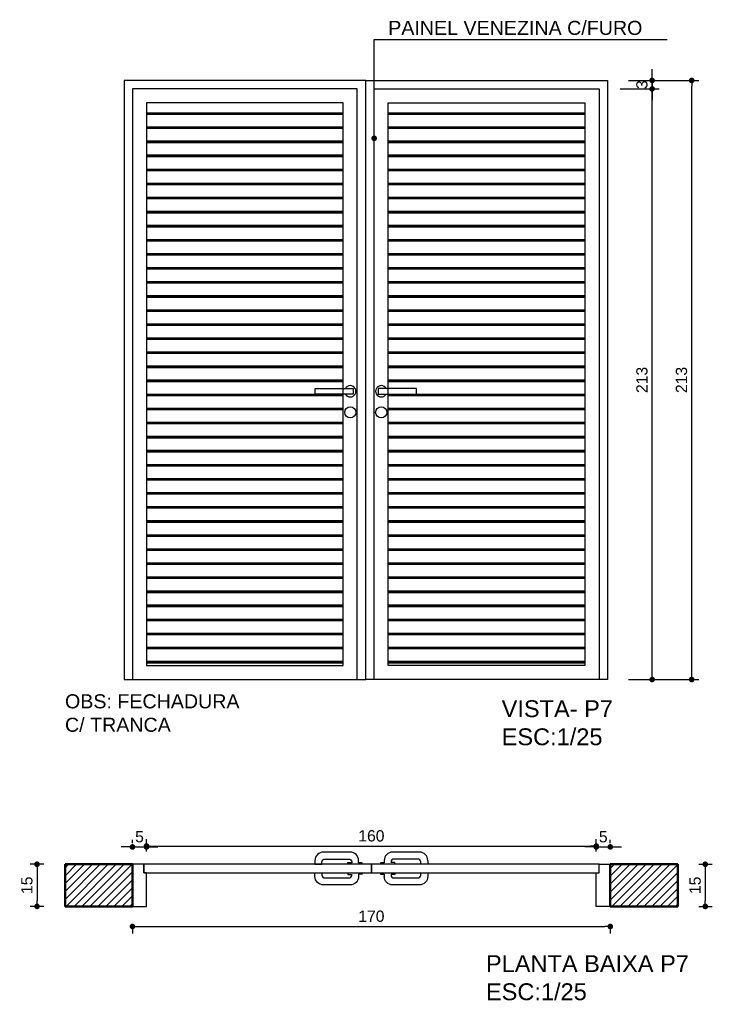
# Model space of a CAD drawing. Header units: metres. Extents: x -44 to 208, y -13 to 238.
# Tile 7 of 154: x 5.8 to 8.27, y 41.73 to 45.23. Entities that reach past the tile are written whole.
import ezdxf

# ---------------------------------------------------------------- set-up
doc = ezdxf.new("R2010")
doc.units = ezdxf.units.M
doc.header["$MEASUREMENT"] = 0
doc.layers.add('ALV-ALT', color=7, linetype='Continuous', lineweight=90)
doc.layers.add('ARQ-CTA-001', color=7, linetype='Continuous', lineweight=5)
for name, color, linetype in [('ESQ-POR', 3, 'Continuous'), ('HTC-PIS', 8, 'Continuous'), ('TXT-ESP', 40, 'Continuous'), ('VIS-V04', 30, 'Continuous'), ('VIS-V06', 9, 'Continuous')]:
    doc.layers.add(name, color=color, linetype=linetype)
doc.styles.add('ARIAL', font='arial.ttf')
doc.styles.get("Standard").update_dxf_attribs({"font": 'arial.ttf'})
doc.styles.add('Texto Cota', font='arial.ttf')
doc.dimstyles.new('1-25', dxfattribs={"dimscale": 0.025, "dimtxt": 1.6, "dimasz": 0.8, "dimexe": 1, "dimexo": 3, "dimtad": 1, "dimdec": 0, "dimlfac": 100, "dimrnd": 0.1, "dimzin": 12, "dimdsep": 46, "dimtxsty": 'Standard', "dimblk1": 'DOT', "dimblk2": 'DOT', "dimsah": 1, "dimcen": 2, "dimclrd": 161, "dimclre": 161, "dimclrt": 40, "dimadec": 0, "dimazin": 0, "dimtfac": 1, "dimtdec": 0, "dimtix": 1, "dimtmove": 2, "dimatfit": 3, "dimldrblk": 'DOT', "dimfxl": 1, "dimtolj": 1, "dimtzin": 12, "dimarcsym": 0})
doc.dimstyles.new('ARQ-1-25', dxfattribs={"dimtxt": 0.06, "dimasz": 0.02, "dimexe": 0.04, "dimexo": 0.04, "dimgap": 0.02, "dimtad": 1, "dimdec": 0, "dimlfac": 100, "dimzin": 4, "dimdsep": 46, "dimtxsty": 'Texto Cota', "dimblk1": 'DOT', "dimblk2": 'DOT', "dimsah": 1, "dimcen": 0.05, "dimclrd": 161, "dimclre": 161, "dimclrt": 40, "dimaunit": 1, "dimazin": 3, "dimtfac": 1.8, "dimtdec": 0, "dimtmove": 1, "dimatfit": 1, "dimldrblk": 'DOT', "dimfxl": 1, "dimtolj": 1, "dimtzin": 4, "dimarcsym": 0})
pattern_1 = [(180, (-229.351877, -92.855047), (0, -0.05), []), (180, (-229.35444, -92.852484), (0, -0.05), []), (180, (-229.357003, -92.84992), (0, -0.05), [])]

# ---------------------------------------------------------------- blocks, each defined once
blk = doc.blocks.new('_DOT')
at = {"color": 0, "linetype": 'ByBlock'}
blk.add_line((-0.5, 0), (-1, 0), dxfattribs=at)
at = {"color": 0, "linetype": 'ByBlock', "const_width": 0.5}
blk.add_lwpolyline([(-0.25, 0, 1), (0.25, 0, 1)], format="xyb", close=True, dxfattribs=at)
blk = doc.blocks.new('*D3659')
at = {"layer": 'Defpoints', "color": 0, "transparency": 16777216}
for p in [(7.8634, 44.9851), (7.8934, 45.0151), (8.0522, 45.0151)]:
    blk.add_point(p, dxfattribs=at)
at = {"layer": 'HTC-PIS', "color": 161, "lineweight": -2, "transparency": 16777216}
for p, q in [((8.0522, 45.0351), (8.0522, 45.0551)), ((7.9384, 44.9851), (8.0772, 44.9851)), ((7.9684, 45.0151), (8.0772, 45.0151)), ((8.0522, 44.9851), (8.0522, 45.0151)), ((8.0522, 44.9651), (8.0522, 44.9451))]:
    blk.add_line(p, q, dxfattribs=at)
at = {"layer": 'HTC-PIS', "color": 161, "lineweight": -2, "transparency": 16777216, "xscale": 0.02, "yscale": 0.02, "zscale": 0.02}
for p, rotation in [((8.0522, 45.0151), 270), ((8.0522, 44.9851), 90)]:
    blk.add_blockref('_DOT', p, dxfattribs=dict(at, rotation=rotation))
at = {"layer": 'HTC-PIS', "color": 40, "transparency": 16777216, "insert": (8.0161, 45.0001), "char_height": 0.04, "attachment_point": 5, "rotation": 90}
blk.add_mtext('\\A1;3', dxfattribs=at)
blk = doc.blocks.new('*D3660')
at = {"layer": 'Defpoints', "color": 0, "transparency": 16777216}
for p in [(7.8934, 45.0151), (8.1929, 45.0151), (7.8934, 42.8851)]:
    blk.add_point(p, dxfattribs=at)
at = {"layer": 'HTC-PIS', "color": 161, "lineweight": -2, "transparency": 16777216}
for p, q in [((7.9684, 45.0151), (8.2179, 45.0151)), ((8.1929, 42.9051), (8.1929, 44.9951)), ((7.9684, 42.8851), (8.2179, 42.8851))]:
    blk.add_line(p, q, dxfattribs=at)
at = {"layer": 'HTC-PIS', "color": 161, "lineweight": -2, "transparency": 16777216, "xscale": 0.02, "yscale": 0.02, "zscale": 0.02}
for p, rotation in [((8.1929, 45.0151), 90), ((8.1929, 42.8851), 270)]:
    blk.add_blockref('_DOT', p, dxfattribs=dict(at, rotation=rotation))
at = {"layer": 'HTC-PIS', "color": 40, "transparency": 16777216, "insert": (8.1568, 43.9501), "char_height": 0.04, "attachment_point": 5, "rotation": 90}
blk.add_mtext('\\A1;213', dxfattribs=at)
blk = doc.blocks.new('*D3661')
at = {"layer": 'Defpoints', "color": 0, "transparency": 16777216}
for p in [(6.2534, 42.29), (6.2034, 42.2283), (6.2534, 42.1983)]:
    blk.add_point(p, dxfattribs=at)
at = {"layer": 'HTC-PIS', "color": 161, "lineweight": -2, "transparency": 16777216}
for p, q in [((6.1834, 42.29), (6.1634, 42.29)), ((6.2034, 42.3033), (6.2034, 42.315)), ((6.2034, 42.29), (6.2534, 42.29)), ((6.2534, 42.2733), (6.2534, 42.315)), ((6.2734, 42.29), (6.2934, 42.29))]:
    blk.add_line(p, q, dxfattribs=at)
at = {"layer": 'HTC-PIS', "color": 161, "lineweight": -2, "transparency": 16777216, "xscale": 0.02, "yscale": 0.02, "zscale": 0.02}
blk.add_blockref('_DOT', (6.2034, 42.29), dxfattribs=at)
at = {"layer": 'HTC-PIS', "color": 161, "lineweight": -2, "transparency": 16777216, "xscale": 0.02, "yscale": 0.02, "zscale": 0.02, "rotation": 180}
blk.add_blockref('_DOT', (6.2534, 42.29), dxfattribs=at)
at = {"layer": 'HTC-PIS', "color": 40, "transparency": 16777216, "insert": (6.2284, 42.326), "char_height": 0.04, "attachment_point": 5}
blk.add_mtext('\\A1;5', dxfattribs=at)
blk = doc.blocks.new('*D3662')
at = {"layer": 'Defpoints', "color": 0, "transparency": 16777216}
for p in [(7.9034, 42.29), (7.9034, 42.2283), (7.8534, 42.1983)]:
    blk.add_point(p, dxfattribs=at)
at = {"layer": 'HTC-PIS', "color": 161, "lineweight": -2, "transparency": 16777216}
for p, q in [((7.8334, 42.29), (7.8134, 42.29)), ((7.8534, 42.2733), (7.8534, 42.315)), ((7.8534, 42.29), (7.9034, 42.29)), ((7.9034, 42.3033), (7.9034, 42.315)), ((7.9234, 42.29), (7.9434, 42.29))]:
    blk.add_line(p, q, dxfattribs=at)
at = {"layer": 'HTC-PIS', "color": 161, "lineweight": -2, "transparency": 16777216, "xscale": 0.02, "yscale": 0.02, "zscale": 0.02}
blk.add_blockref('_DOT', (7.8534, 42.29), dxfattribs=at)
at = {"layer": 'HTC-PIS', "color": 161, "lineweight": -2, "transparency": 16777216, "xscale": 0.02, "yscale": 0.02, "zscale": 0.02, "rotation": 180}
blk.add_blockref('_DOT', (7.9034, 42.29), dxfattribs=at)
at = {"layer": 'HTC-PIS', "color": 40, "transparency": 16777216, "insert": (7.8784, 42.326), "char_height": 0.04, "attachment_point": 5}
blk.add_mtext('\\A1;5', dxfattribs=at)
blk = doc.blocks.new('*D3707')
at = {"color": 161, "lineweight": -2, "transparency": 16777216}
for p, q in [((5.8884, 42.2285), (5.8389, 42.2285)), ((5.8639, 42.2085), (5.8639, 42.0985)), ((5.8884, 42.0785), (5.8389, 42.0785))]:
    blk.add_line(p, q, dxfattribs=at)
at = {"layer": 'Defpoints', "color": 0, "transparency": 16777216}
for p in [(5.9634, 42.2285), (5.8639, 42.0785), (5.9634, 42.0785)]:
    blk.add_point(p, dxfattribs=at)
at = {"color": 161, "lineweight": -2, "transparency": 16777216, "xscale": 0.02, "yscale": 0.02, "zscale": 0.02}
for p, rotation in [((5.8639, 42.2285), 90), ((5.8639, 42.0785), 270)]:
    blk.add_blockref('_DOT', p, dxfattribs=dict(at, rotation=rotation))
at = {"color": 40, "transparency": 16777216, "insert": (5.8278, 42.1535), "char_height": 0.04, "attachment_point": 5, "rotation": 90}
blk.add_mtext('\\A1;15', dxfattribs=at)
blk = doc.blocks.new('*D3710')
at = {"color": 161, "lineweight": -2, "transparency": 16777216}
for p, q in [((8.2185, 42.2283), (8.2664, 42.2283)), ((8.2414, 42.2083), (8.2414, 42.0983)), ((8.2185, 42.0783), (8.2664, 42.0783))]:
    blk.add_line(p, q, dxfattribs=at)
at = {"layer": 'Defpoints', "color": 0, "transparency": 16777216}
for p in [(8.1435, 42.2283), (8.1435, 42.0783), (8.2414, 42.0783)]:
    blk.add_point(p, dxfattribs=at)
at = {"color": 161, "lineweight": -2, "transparency": 16777216, "xscale": 0.02, "yscale": 0.02, "zscale": 0.02}
for p, rotation in [((8.2414, 42.2283), 90), ((8.2414, 42.0783), 270)]:
    blk.add_blockref('_DOT', p, dxfattribs=dict(at, rotation=rotation))
at = {"color": 40, "transparency": 16777216, "insert": (8.2053, 42.1533), "char_height": 0.04, "attachment_point": 5, "rotation": 90}
blk.add_mtext('\\A1;15', dxfattribs=at)
blk = doc.blocks.new('*D3713')
at = {"color": 161, "lineweight": -2, "transparency": 16777216}
for p, q in [((6.2534, 42.2733), (6.2534, 42.3181)), ((6.2734, 42.2931), (7.8334, 42.2931)), ((7.8534, 42.2733), (7.8534, 42.3181))]:
    blk.add_line(p, q, dxfattribs=at)
at = {"layer": 'Defpoints', "color": 0, "transparency": 16777216}
for p in [(7.8534, 42.2931), (6.2534, 42.1983), (7.8534, 42.1983)]:
    blk.add_point(p, dxfattribs=at)
at = {"color": 161, "lineweight": -2, "transparency": 16777216, "xscale": 0.02, "yscale": 0.02, "zscale": 0.02, "rotation": 180}
blk.add_blockref('_DOT', (6.2534, 42.2931), dxfattribs=at)
at = {"color": 161, "lineweight": -2, "transparency": 16777216, "xscale": 0.02, "yscale": 0.02, "zscale": 0.02}
blk.add_blockref('_DOT', (7.8534, 42.2931), dxfattribs=at)
at = {"color": 40, "transparency": 16777216, "insert": (7.0534, 42.3291), "char_height": 0.04, "attachment_point": 5}
blk.add_mtext('\\A1;160', dxfattribs=at)
blk = doc.blocks.new('*D3715')
at = {"color": 161, "lineweight": -2, "transparency": 16777216}
for p, q in [((7.9684, 45.0151), (8.0772, 45.0151)), ((8.0522, 42.9051), (8.0522, 44.9951)), ((7.9684, 42.8851), (8.0772, 42.8851))]:
    blk.add_line(p, q, dxfattribs=at)
at = {"layer": 'Defpoints', "color": 0, "transparency": 16777216}
for p in [(7.8934, 45.0151), (8.0522, 45.0151), (7.8934, 42.8851)]:
    blk.add_point(p, dxfattribs=at)
at = {"color": 161, "lineweight": -2, "transparency": 16777216, "xscale": 0.02, "yscale": 0.02, "zscale": 0.02}
for p, rotation in [((8.0522, 45.0151), 90), ((8.0522, 42.8851), 270)]:
    blk.add_blockref('_DOT', p, dxfattribs=dict(at, rotation=rotation))
at = {"color": 40, "transparency": 16777216, "insert": (8.0161, 43.9501), "char_height": 0.04, "attachment_point": 5, "rotation": 90}
blk.add_mtext('\\A1;213', dxfattribs=at)
blk = doc.blocks.new('*D4053')
at = {"color": 161, "lineweight": -2, "transparency": 16777216}
for p, q in [((6.2034, 42.0033), (6.2034, 41.9822)), ((6.2234, 42.0072), (7.8834, 42.0072)), ((7.9034, 42.0035), (7.9034, 41.9822))]:
    blk.add_line(p, q, dxfattribs=at)
at = {"layer": 'Defpoints', "color": 0, "transparency": 16777216}
for p in [(6.2034, 42.0783), (7.9034, 42.0785), (7.9034, 42.0072)]:
    blk.add_point(p, dxfattribs=at)
at = {"color": 161, "lineweight": -2, "transparency": 16777216, "xscale": 0.02, "yscale": 0.02, "zscale": 0.02, "rotation": 180}
blk.add_blockref('_DOT', (6.2034, 42.0072), dxfattribs=at)
at = {"color": 161, "lineweight": -2, "transparency": 16777216, "xscale": 0.02, "yscale": 0.02, "zscale": 0.02}
blk.add_blockref('_DOT', (7.9034, 42.0072), dxfattribs=at)
at = {"color": 40, "transparency": 16777216, "insert": (7.0534, 42.0433), "char_height": 0.04, "attachment_point": 5}
blk.add_mtext('\\A1;170', dxfattribs=at)

msp = doc.modelspace()

# ---------------------------------------------------------------- hatches: boundary and pattern name
at = {"layer": 'HTC-PIS'}
h = msp.add_hatch(dxfattribs=at)
h.set_pattern_fill('_USER', color=256, scale=0.02, angle=45, style=0, pattern_type=0)
h.set_pattern_definition([(45, (4.383342, 42.07849), (-0.01414214, 0.01414214), [])])
h.paths.add_polyline_path([(5.9634, 42.2285), (5.8384, 42.2285), (6.2034, 42.2285), (6.2034, 42.0785), (5.9634, 42.0785)])
h = msp.add_hatch(dxfattribs=at)
h.set_pattern_fill('_USER', color=256, scale=0.02, angle=45, style=0, pattern_type=0)
h.set_pattern_definition([(45, (6.523394, 42.078268), (-0.01414214, 0.01414214), [])])
h.paths.add_polyline_path([(7.9034, 42.2283), (7.9784, 42.2283), (8.1435, 42.2283), (8.1435, 42.0783), (7.9034, 42.0783)])
at = {"layer": 'VIS-V06'}
h = msp.add_hatch(dxfattribs=at)
h.set_pattern_fill('JIS_RC_10', color=256, scale=0.005, angle=135, style=0)
h.set_pattern_definition(pattern_1)
h.paths.add_polyline_path([(6.2534, 42.9351), (6.2534, 44.9351), (6.9534, 44.9351), (6.9534, 42.9351)])
h = msp.add_hatch(dxfattribs=at)
h.set_pattern_fill('JIS_RC_10', color=256, scale=0.005, angle=135, style=0)
h.set_pattern_definition(pattern_1)
h.paths.add_polyline_path([(7.8134, 42.9351), (7.8134, 44.9351), (7.1134, 44.9351), (7.1134, 42.9351)])

# ---------------------------------------------------------------- linework, layer by layer
at = {"layer": 'ALV-ALT', "lineweight": 50}
for p, q in [((6.2034, 42.2285), (5.9634, 42.2285)), ((5.9634, 42.0785), (5.9634, 42.2285)), ((6.2034, 42.0785), (6.2034, 42.2285)), ((7.9034, 42.0785), (7.9034, 42.2285)), ((8.1435, 42.2283), (7.9034, 42.2283)), ((8.1435, 42.0783), (8.1435, 42.2283)), ((6.2034, 42.0785), (5.9634, 42.0785)), ((8.1435, 42.0783), (7.9034, 42.0783))]:
    msp.add_line(p, q, dxfattribs=at)
at = {"layer": 'ESQ-POR'}
for p, q in [((6.2434, 42.2283), (6.2034, 42.2283)), ((6.2434, 42.1983), (6.2434, 42.2283)), ((7.8634, 42.1983), (7.8634, 42.2283)), ((7.8634, 42.2283), (7.9034, 42.2283)), ((6.2534, 42.1983), (6.2434, 42.1983)), ((6.2534, 42.0783), (6.2534, 42.1983)), ((7.8534, 42.0783), (7.8534, 42.1983)), ((7.8534, 42.1983), (7.8634, 42.1983)), ((6.2034, 42.0783), (6.2534, 42.0783)), ((7.9034, 42.0783), (7.8534, 42.0783))]:
    msp.add_line(p, q, dxfattribs=at)
for points in [[(7.0206, 42.2283), (7.0206, 42.2339), (7.0079, 42.2339), (7.0079, 42.2416, 0.414214), (6.9779, 42.2716), (6.8828, 42.2716, 0.414214), (6.8528, 42.2416), (6.8528, 42.2291), (6.8777, 42.2291), (6.8777, 42.2369, -0.414214), (6.8877, 42.2469), (6.9733, 42.2469, -0.414214), (6.9833, 42.2369), (6.9833, 42.2339)], [(7.2541, 42.2416, 0.414214), (7.2241, 42.2716), (7.129, 42.2716, 0.414214), (7.099, 42.2416), (7.099, 42.2339), (7.0862, 42.2339), (7.0862, 42.2283)], [(7.2541, 42.2416), (7.2541, 42.2291), (7.2292, 42.2291), (7.2292, 42.2369, 0.414214), (7.2192, 42.2469), (7.1336, 42.2469, 0.414214), (7.1236, 42.2369), (7.1236, 42.2339)], [(7.0206, 42.1983), (7.0206, 42.1927), (7.0079, 42.1927), (7.0079, 42.1849, -0.414214), (6.9779, 42.1549), (6.8828, 42.1549, -0.414214), (6.8528, 42.1849), (6.8528, 42.1975), (6.8777, 42.1975), (6.8777, 42.1896, 0.414214), (6.8877, 42.1796), (6.9733, 42.1796, 0.414214), (6.9833, 42.1896), (6.9833, 42.1927)], [(7.1236, 42.1927), (7.1236, 42.1896, 0.414214), (7.1336, 42.1796), (7.2192, 42.1796, 0.414214), (7.2292, 42.1896), (7.2292, 42.1975), (7.2541, 42.1975), (7.2541, 42.1849, -0.414214), (7.2241, 42.1549), (7.129, 42.1549, -0.414214), (7.099, 42.1849)]]:
    msp.add_lwpolyline(points, format="xyb", dxfattribs=at)
for points in [[(6.2434, 42.1983), (7.0534, 42.1983), (7.0534, 42.2283), (6.2434, 42.2283)], [(7.0534, 42.1983), (7.8634, 42.1983), (7.8634, 42.2283), (7.0534, 42.2283)]]:
    msp.add_lwpolyline(points, close=True, dxfattribs=at)
for points in [[(6.9698, 42.2283), (6.9698, 42.2342), (6.9833, 42.2342)], [(7.1371, 42.2283), (7.1371, 42.2342), (7.1236, 42.2342)], [(6.9698, 42.1983), (6.9698, 42.1923), (6.9833, 42.1923)], [(7.0862, 42.1983), (7.0862, 42.1927), (7.099, 42.1927), (7.099, 42.1849)], [(7.1371, 42.1983), (7.1371, 42.1923), (7.1236, 42.1923)]]:
    msp.add_lwpolyline(points, dxfattribs=at)
at = {"layer": 'VIS-V04'}
for points in [[(7.0334, 42.8851), (7.0334, 45.0151), (6.1734, 45.0151), (6.1734, 42.8851)], [(7.0334, 42.8851), (7.0334, 45.0151), (7.8934, 45.0151), (7.8934, 42.8851)], [(6.2534, 42.9351), (6.9534, 42.9351), (6.9534, 44.9351), (6.2534, 44.9351)], [(7.8134, 42.9351), (7.1134, 42.9351), (7.1134, 44.9351), (7.8134, 44.9351)], [(6.8534, 43.9201), (6.989, 43.9201), (6.989, 43.9001), (6.8534, 43.9001)], [(7.2134, 43.9201), (7.0779, 43.9201), (7.0779, 43.9001), (7.2134, 43.9001)]]:
    msp.add_lwpolyline(points, close=True, dxfattribs=at)
for points in [[(7.0034, 42.8851), (7.0034, 44.9851), (6.2034, 44.9851), (6.2034, 42.8851)], [(7.0634, 42.8851), (7.0634, 44.9851), (7.8634, 44.9851), (7.8634, 42.8851)]]:
    msp.add_lwpolyline(points, dxfattribs=at)
for centre in [(6.9784, 43.8351), (7.0884, 43.8351)]:
    msp.add_circle(centre, 0.02, dxfattribs=at)
for centre, start, end in [((6.9784, 43.9101), 330, 150), ((6.9784, 43.9101), 210, 330), ((7.0884, 43.9101), 30, 210), ((7.0884, 43.9101), 210, 330)]:
    msp.add_arc(centre, 0.02, start, end, dxfattribs=at)

# ---------------------------------------------------------------- texts
at = {"layer": 'TXT-ESP', "attachment_point": 1, "style": 'ARIAL'}
for s, insert, char_height in [('PAINEL VENEZINA C/FURO', (7.1133, 45.227, -0.6619), 0.05), ('OBS: FECHADURA \\PC/ TRANCA ', (5.9634, 42.8327, -0.6619), 0.05), ('VISTA- P7\\PESC:1/25', (7.5169, 42.8115, 0.2381), 0.06), ('PLANTA BAIXA P7\\PESC:1/25', (7.461, 41.9051), 0.06)]:
    msp.add_mtext(s, dxfattribs=dict(at, insert=insert, char_height=char_height))

# ---------------------------------------------------------------- dimensions: what is measured, and where the dimension line sits
for p1, p2, distance, picture, middle in [((7.8934, 42.8851), (7.8934, 45.0151), -0.1587, '*D3715', (8.0161, 43.9501)), ((6.2534, 42.1983), (7.8534, 42.1983), 0.0948, '*D3713', (7.0534, 42.3291))]:
    dim = msp.add_aligned_dim(p1=p1, p2=p2, distance=distance, dimstyle='1-25')
    dim.commit()
    dim.dimension.update_dxf_attribs({"geometry": picture, "text_midpoint": middle})
for base, p1, p2, picture, middle in [((5.8639, 42.0785), (5.9634, 42.2285), (5.9634, 42.0785), '*D3707', (5.8278, 42.1535)), ((8.2414, 42.0783), (8.1435, 42.2283), (8.1435, 42.0783), '*D3710', (8.2053, 42.1533))]:
    dim = msp.add_linear_dim(base=base, p1=p1, p2=p2, angle=90, dimstyle='1-25')
    dim.commit()
    dim.dimension.update_dxf_attribs({"geometry": picture, "text_midpoint": middle})
dim = msp.add_linear_dim(base=(7.9034, 42.0072), p1=(6.2034, 42.0783), p2=(7.9034, 42.0785), dimstyle='1-25')
dim.commit()
dim.dimension.update_dxf_attribs({"geometry": '*D4053', "text_midpoint": (7.0534, 42.0433)})
at = {"layer": 'HTC-PIS'}
dim = msp.add_linear_dim(base=(8.0522, 45.0151), p1=(7.8634, 44.9851), p2=(7.8934, 45.0151), angle=270, dimstyle='1-25', dxfattribs=at)
dim.commit()
dim.dimension.update_dxf_attribs({"geometry": '*D3659', "text_midpoint": (8.0161, 45.0001)})
dim = msp.add_aligned_dim(p1=(7.8934, 42.8851), p2=(7.8934, 45.0151), distance=-0.2995, dimstyle='1-25', dxfattribs=at)
dim.commit()
dim.dimension.update_dxf_attribs({"geometry": '*D3660', "text_midpoint": (8.1568, 43.9501)})
for base, p1, p2, picture, middle in [((6.2534, 42.29), (6.2034, 42.2283), (6.2534, 42.1983), '*D3661', (6.2284, 42.326)), ((7.9034, 42.29), (7.8534, 42.1983), (7.9034, 42.2283), '*D3662', (7.8784, 42.326))]:
    dim = msp.add_linear_dim(base=base, p1=p1, p2=p2, dimstyle='1-25', dxfattribs=at)
    dim.commit()
    dim.dimension.update_dxf_attribs({"geometry": picture, "text_midpoint": middle})

# ---------------------------------------------------------------- leaders
at = {"layer": 'ARQ-CTA-001'}
msp.add_leader([(7.0634, 44.8094), (7.0634, 45.1608), (8.1058, 45.1608)], dimstyle='ARQ-1-25', override={"dimgap": 0.02, "dimtad": 0}, dxfattribs=at)

doc.saveas('drawing.dxf')
